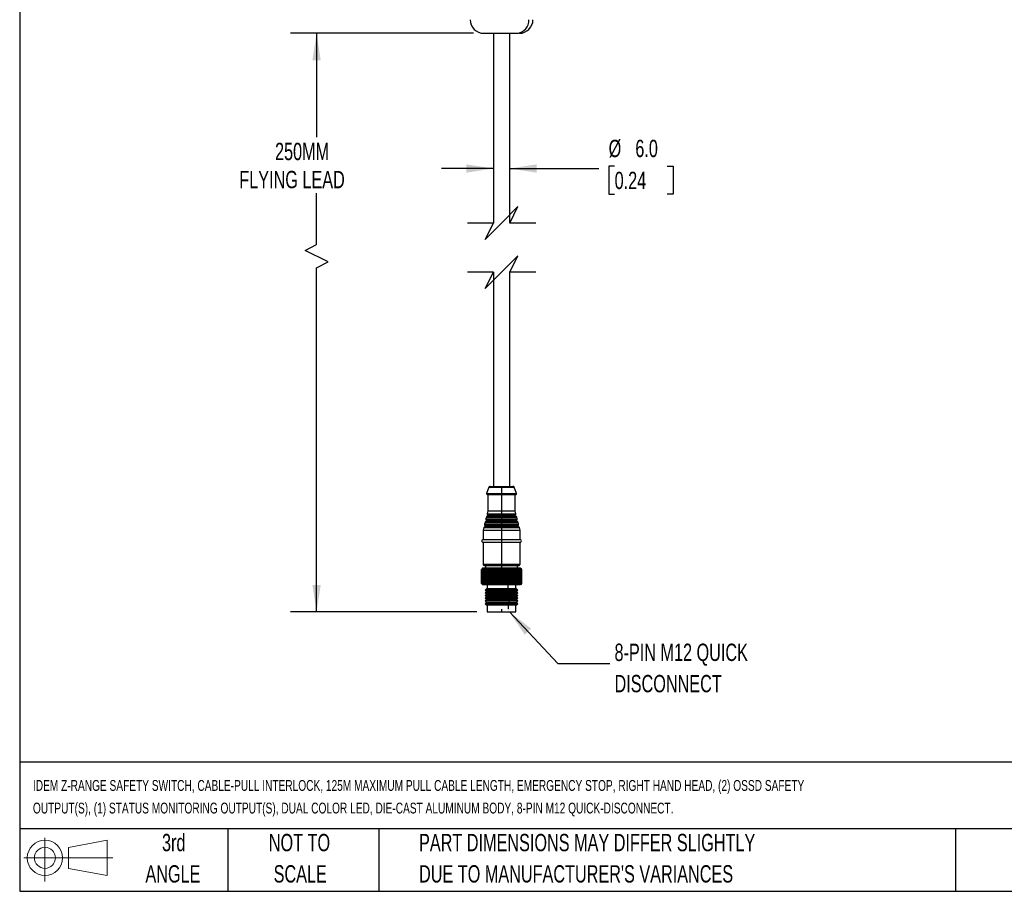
# Model space of a CAD drawing. Header units: millimetres. Extents: x 19 to 819, y 19 to 629.
# Tile 1 of 35: x 19 to 380, y 19 to 338. Entities that reach past the tile are written whole.
import ezdxf

# ---------------------------------------------------------------- set-up
doc = ezdxf.new("R2010")
doc.units = ezdxf.units.MM
doc.header["$LTSCALE"] = 3
doc.layers.add('DIMENSIONS', color=140, linetype='Continuous', lineweight=25)
doc.layers.add('TEXT', color=140, linetype='Continuous', lineweight=25)
doc.styles.add('SLDTEXTSTYLE0', font='TXT', dxfattribs={"width": 0.7})
doc.dimstyles.new('SLDDIMSTYLE0', dxfattribs={"dimtxt": 6.474023, "dimasz": 9.906, "dimexe": 0, "dimexo": 0.0625, "dimgap": 1.618506, "dimtad": 0, "dimtih": 1, "dimtoh": 1, "dimrnd": 1e-09, "dimzin": 12, "dimdsep": 46, "dimtxsty": 'SLDTEXTSTYLE0', "dimsah": 1, "dimcen": 0.09, "dimadec": 0, "dimazin": 3, "dimtfac": 1, "dimtofl": 0, "dimtmove": 0, "dimatfit": 3, "dimfxl": 0, "dimfrac": 2, "dimtolj": 1, "dimtzin": 12, "dimarcsym": 0})
doc.dimstyles.new('SLDDIMSTYLE1', dxfattribs={"dimtxt": 6.474023, "dimasz": 9.906, "dimexe": 0, "dimexo": 0.0625, "dimgap": 1.618506, "dimtad": 0, "dimtih": 1, "dimtoh": 1, "dimrnd": 1e-09, "dimzin": 4, "dimdsep": 46, "dimtxsty": 'SLDTEXTSTYLE0', "dimsah": 1, "dimcen": 0.09, "dimadec": 0, "dimazin": 1, "dimtfac": 1, "dimtmove": 0, "dimatfit": 0, "dimfxl": 0, "dimfrac": 2, "dimtolj": 1, "dimtzin": 12, "dimarcsym": 0})
doc.dimstyles.new('SLDDIMSTYLE3', dxfattribs={"dimtxt": 0.18, "dimasz": 9.906, "dimexe": 0, "dimexo": 0.0625, "dimgap": 0, "dimtad": 0, "dimtih": 1, "dimtoh": 1, "dimdec": 0, "dimrnd": 1e-09, "dimzin": 0, "dimdsep": 46, "dimtxsty": 'Standard', "dimsah": 1, "dimcen": 0.09, "dimadec": 0, "dimazin": 0, "dimtfac": 9.906, "dimtdec": 0, "dimtofl": 0, "dimtmove": 0, "dimatfit": 3, "dimfxl": 0, "dimfrac": 2, "dimtolj": 1, "dimtzin": 0, "dimarcsym": 0})

# ---------------------------------------------------------------- blocks, each defined once
blk = doc.blocks.new('Block11')
at = {"color": 7, "linetype": 'Continuous', "lineweight": 18}
for p, q in [((7.77, 15.93), (7.77, 0)), ((16.44, 12.5), (30.53, 15.1)), ((30.53, 15.1), (30.53, 2.19)), ((16.44, 4.79), (16.44, 12.5)), ((0, 8.65), (32.62, 8.65)), ((16.44, 4.79), (30.53, 2.19))]:
    blk.add_line(p, q, dxfattribs=at)
for radius in [6.45, 3.86]:
    blk.add_circle((7.77, 8.65), radius, dxfattribs=at)
blk = doc.blocks.new('Block12')
at = {"color": 7, "linetype": 'Continuous'}
blk.add_blockref('Block11', (0, 0), dxfattribs=at)
blk = doc.blocks.new('_D_1')
at = {"layer": 'DIMENSIONS'}
for p, q in [((192.6, 283.95), (173.55, 283.95)), ((198.6, 283.95), (231.22, 283.95)), ((237.02, 284.86), (234.84, 284.86)), ((234.84, 284.86), (234.84, 274.57)), ((256.26, 284.86), (258.43, 284.86)), ((258.43, 284.86), (258.43, 274.57)), ((234.84, 274.57), (237.02, 274.57)), ((258.43, 274.57), (256.26, 274.57))]:
    blk.add_line(p, q, dxfattribs=at)
for points in [[(192.6, 283.95), (182.7, 285.47), (182.7, 282.42)], [(198.6, 283.95), (208.51, 282.42), (208.51, 285.47)]]:
    blk.add_solid(points, dxfattribs=at)
at = {"layer": 'DIMENSIONS', "char_height": 6.35, "attachment_point": 1, "style": 'SLDTEXTSTYLE0'}
for s, insert in [('%%c', (234.82, 294.49)), ('6.0', (244.6, 294.49)), ('0.24', (237.02, 282.76))]:
    blk.add_mtext(s, dxfattribs=dict(at, insert=insert))
blk = doc.blocks.new('_D_2')
at = {"layer": 'DIMENSIONS'}
for p, q in [((185.29, 333.5), (118.29, 333.5)), ((127.82, 333.5), (127.82, 295.47)), ((127.82, 256.05), (127.82, 274.89)), ((123.58, 253.94), (127.82, 256.05)), ((132.05, 249.7), (123.58, 253.94)), ((127.82, 247.59), (132.05, 249.7)), ((127.82, 121.45), (127.82, 247.59)), ((186.54, 121.45), (118.29, 121.45))]:
    blk.add_line(p, q, dxfattribs=at)
for points in [[(127.82, 333.5), (126.29, 323.59), (129.34, 323.59)], [(127.82, 121.45), (129.34, 131.36), (126.29, 131.36)]]:
    blk.add_solid(points, dxfattribs=at)
at = {"layer": 'DIMENSIONS', "char_height": 6.35, "attachment_point": 1, "style": 'SLDTEXTSTYLE0'}
for s, insert in [('250MM', (112.6, 293.37)), ('FLYING LEAD', (99.51, 283.08))]:
    blk.add_mtext(s, dxfattribs=dict(at, insert=insert))

msp = doc.modelspace()

# ---------------------------------------------------------------- linework, layer by layer
for p, q in [((192.604, 333.496), (192.604, 263.982)), ((198.604, 263.982), (198.604, 333.496)), ((201.233, 333.496), (201.855, 333.496)), ((192.604, 245.982), (192.604, 167.45)), ((198.604, 167.45), (198.604, 245.982)), ((190.982, 167.126), (190.124, 164.856)), ((190.982, 167.126), (195.604, 167.126)), ((191.45, 167.45), (195.604, 167.45)), ((195.604, 167.45), (199.759, 167.45)), ((195.604, 167.126), (195.604, 164.856)), ((195.604, 167.126), (200.226, 167.126)), ((201.085, 164.856), (200.226, 167.126)), ((190.124, 164.856), (195.604, 164.856)), ((190.404, 164.45), (195.604, 164.45)), ((190.604, 164.45), (190.604, 158.45)), ((195.604, 164.856), (195.604, 164.45)), ((195.604, 164.856), (201.085, 164.856)), ((195.604, 164.45), (200.804, 164.45)), ((195.604, 164.45), (195.604, 158.45)), ((200.604, 158.45), (200.604, 164.45)), ((190.046, 156.217), (189.868, 155.503)), ((189.868, 155.503), (195.604, 155.503)), ((189.968, 155.199), (195.604, 155.199)), ((190.046, 156.217), (195.604, 156.217)), ((195.604, 156.438), (190.278, 156.438)), ((190.604, 158.45), (190.353, 157.444)), ((190.353, 157.444), (195.604, 157.444)), ((190.453, 157.139), (195.604, 157.139)), ((195.604, 156.83), (190.599, 156.83)), ((190.604, 158.45), (195.604, 158.45)), ((195.604, 158.45), (195.604, 157.444)), ((195.604, 158.45), (200.604, 158.45)), ((195.604, 157.444), (195.604, 157.139)), ((195.604, 157.444), (200.856, 157.444)), ((195.604, 156.83), (195.604, 157.139)), ((195.604, 157.139), (200.755, 157.139)), ((195.604, 156.438), (195.604, 156.83)), ((200.609, 156.83), (195.604, 156.83)), ((195.604, 156.438), (195.604, 156.217)), ((200.931, 156.438), (195.604, 156.438)), ((195.604, 156.217), (195.604, 155.503)), ((195.604, 156.217), (201.163, 156.217)), ((195.604, 155.503), (195.604, 155.199)), ((195.604, 155.503), (201.341, 155.503)), ((195.604, 154.89), (195.604, 155.199)), ((195.604, 155.199), (201.24, 155.199)), ((200.856, 157.444), (200.604, 158.45)), ((201.341, 155.503), (201.163, 156.217)), ((189.076, 152.336), (188.854, 151.45)), ((189.076, 152.336), (195.604, 152.336)), ((195.604, 152.557), (189.308, 152.557)), ((189.561, 154.276), (189.383, 153.563)), ((189.383, 153.563), (195.604, 153.563)), ((189.483, 153.259), (195.604, 153.259)), ((189.561, 154.276), (195.604, 154.276)), ((195.604, 152.95), (189.629, 152.95)), ((195.604, 154.498), (189.793, 154.498)), ((195.604, 154.89), (190.114, 154.89)), ((195.604, 154.498), (195.604, 154.89)), ((201.094, 154.89), (195.604, 154.89)), ((195.604, 154.498), (195.604, 154.276)), ((201.416, 154.498), (195.604, 154.498)), ((195.604, 154.276), (195.604, 153.563)), ((195.604, 154.276), (201.648, 154.276)), ((195.604, 153.563), (195.604, 153.259)), ((195.604, 153.563), (201.826, 153.563)), ((195.604, 152.95), (195.604, 153.259)), ((195.604, 153.259), (201.725, 153.259)), ((195.604, 152.557), (195.604, 152.95)), ((201.579, 152.95), (195.604, 152.95)), ((195.604, 152.557), (195.604, 152.336)), ((201.901, 152.557), (195.604, 152.557)), ((195.604, 152.336), (195.604, 151.45)), ((195.604, 152.336), (202.133, 152.336)), ((201.826, 153.563), (201.648, 154.276)), ((202.354, 151.45), (202.133, 152.336)), ((188.854, 151.45), (188.854, 147.95)), ((188.854, 151.45), (195.604, 151.45)), ((188.854, 147.95), (195.604, 147.95)), ((195.604, 151.45), (195.604, 147.95)), ((195.604, 151.45), (202.354, 151.45)), ((195.604, 147.95), (195.604, 146.95)), ((195.604, 147.95), (202.354, 147.95)), ((202.354, 147.95), (202.354, 151.45)), ((188.854, 146.95), (188.854, 138.95)), ((188.854, 146.95), (195.604, 146.95)), ((195.604, 146.95), (202.354, 146.95)), ((195.604, 146.95), (195.604, 138.95)), ((202.354, 138.95), (202.354, 146.95)), ((188.654, 137.45), (188.254, 137.05)), ((188.254, 137.05), (188.609, 137.4)), ((188.609, 137.4), (188.273, 137.05)), ((188.288, 137.05), (188.662, 137.4)), ((188.662, 137.4), (188.35, 137.05)), ((188.38, 137.05), (188.77, 137.4)), ((188.77, 137.4), (188.485, 137.05)), ((188.53, 137.05), (188.933, 137.4)), ((198.858, 137.45), (188.654, 137.45)), ((188.933, 137.4), (188.677, 137.05)), ((188.737, 137.05), (189.15, 137.4)), ((188.854, 138.95), (195.604, 138.95)), ((189.15, 137.4), (188.925, 137.05)), ((189, 137.05), (189.419, 137.4)), ((189.419, 137.4), (189.227, 137.05)), ((189.316, 137.05), (189.738, 137.4)), ((189.354, 138.45), (195.604, 138.45)), ((189.738, 137.4), (189.58, 137.05)), ((189.682, 137.05), (190.104, 137.4)), ((189.754, 138.45), (189.754, 137.45)), ((190.104, 137.4), (189.982, 137.05)), ((190.096, 137.05), (190.514, 137.4)), ((190.514, 137.4), (190.429, 137.05)), ((190.554, 137.05), (190.965, 137.4)), ((190.965, 137.4), (190.917, 137.05)), ((191.053, 137.05), (191.454, 137.4)), ((191.454, 137.4), (191.444, 137.05)), ((191.589, 137.05), (191.976, 137.4)), ((191.976, 137.4), (192.003, 137.05)), ((191.976, 131.5), (191.976, 137.4)), ((192.157, 137.05), (192.527, 137.4)), ((192.527, 137.4), (192.592, 137.05)), ((192.527, 131.5), (192.527, 137.4)), ((192.753, 137.05), (193.103, 137.4)), ((193.103, 137.4), (193.205, 137.05)), ((193.103, 131.5), (193.103, 137.4)), ((193.372, 137.05), (193.699, 137.4)), ((193.699, 137.4), (193.838, 137.05)), ((193.699, 131.5), (193.699, 137.4)), ((194.008, 137.05), (194.31, 137.4)), ((194.31, 137.4), (194.484, 137.05)), ((194.31, 131.5), (194.31, 137.4)), ((194.658, 137.05), (194.932, 137.4)), ((194.932, 137.4), (195.14, 137.05)), ((194.932, 131.5), (194.932, 137.4)), ((195.315, 137.05), (195.559, 137.4)), ((195.559, 137.4), (195.8, 137.05)), ((195.559, 131.5), (195.559, 137.4)), ((195.604, 138.95), (195.604, 138.45)), ((195.604, 138.95), (202.354, 138.95)), ((195.604, 138.45), (201.854, 138.45)), ((195.604, 138.45), (195.604, 137.45)), ((195.975, 137.05), (196.187, 137.4)), ((196.187, 137.4), (196.457, 137.05)), ((196.187, 131.5), (196.187, 137.4)), ((196.631, 137.05), (196.81, 137.4)), ((196.81, 137.4), (197.108, 137.05)), ((196.81, 131.5), (196.81, 137.4)), ((197.279, 137.05), (197.423, 137.4)), ((197.423, 137.4), (197.747, 137.05)), ((197.423, 131.5), (197.423, 137.4)), ((197.914, 137.05), (198.022, 137.4)), ((198.022, 137.4), (198.369, 137.05)), ((198.022, 131.5), (198.022, 137.4)), ((198.53, 137.05), (198.601, 137.4)), ((198.601, 137.4), (198.968, 137.05)), ((198.601, 131.5), (198.601, 137.4)), ((199.046, 137.05), (198.858, 137.45)), ((202.554, 137.45), (198.858, 137.45)), ((199.123, 137.05), (199.156, 137.4)), ((199.156, 137.4), (199.54, 137.05)), ((199.156, 137.4), (199.156, 131.5)), ((199.682, 137.4), (200.081, 137.05)), ((199.687, 137.05), (199.682, 137.4)), ((200.176, 137.4), (200.585, 137.05)), ((200.219, 137.05), (200.176, 137.4)), ((200.633, 137.4), (201.05, 137.05)), ((200.713, 137.05), (200.633, 137.4)), ((201.049, 137.4), (201.47, 137.05)), ((201.166, 137.05), (201.049, 137.4)), ((201.422, 137.4), (201.844, 137.05)), ((201.574, 137.05), (201.422, 137.4)), ((201.454, 137.45), (201.454, 138.45)), ((201.747, 137.4), (202.167, 137.05)), ((201.935, 137.05), (201.747, 137.4)), ((202.023, 137.4), (202.437, 137.05)), ((202.244, 137.05), (202.023, 137.4)), ((202.248, 137.4), (202.652, 137.05)), ((202.5, 137.05), (202.248, 137.4)), ((202.419, 137.4), (202.811, 137.05)), ((202.7, 137.05), (202.419, 137.4)), ((202.535, 137.4), (202.911, 137.05)), ((202.843, 137.05), (202.535, 137.4)), ((202.954, 137.05), (202.554, 137.45)), ((202.595, 137.4), (202.953, 137.05)), ((202.928, 137.05), (202.595, 137.4)), ((188.254, 131.85), (188.254, 137.05)), ((188.288, 137.05), (188.273, 137.05)), ((188.273, 137.05), (188.273, 131.85)), ((188.288, 131.85), (188.288, 137.05)), ((188.38, 137.05), (188.35, 137.05)), ((188.35, 137.05), (188.35, 131.85)), ((188.38, 131.85), (188.38, 137.05)), ((188.53, 137.05), (188.485, 137.05)), ((188.485, 137.05), (188.485, 131.85)), ((188.53, 131.85), (188.53, 137.05)), ((188.737, 137.05), (188.677, 137.05)), ((188.677, 137.05), (188.677, 131.85)), ((188.737, 131.85), (188.737, 137.05)), ((189, 137.05), (188.925, 137.05)), ((188.925, 137.05), (188.925, 131.85)), ((189, 131.85), (189, 137.05)), ((189.316, 137.05), (189.227, 137.05)), ((189.227, 137.05), (189.227, 131.85)), ((189.316, 131.85), (189.316, 137.05)), ((189.682, 137.05), (189.58, 137.05)), ((189.58, 137.05), (189.58, 131.85)), ((189.682, 131.85), (189.682, 137.05)), ((190.096, 137.05), (189.982, 137.05)), ((189.982, 137.05), (189.982, 131.85)), ((190.096, 131.85), (190.096, 137.05)), ((190.554, 137.05), (190.429, 137.05)), ((190.429, 137.05), (190.429, 131.85)), ((190.554, 131.85), (190.554, 137.05)), ((191.053, 137.05), (190.917, 137.05)), ((190.917, 137.05), (190.917, 131.85)), ((191.053, 131.85), (191.053, 137.05)), ((191.589, 137.05), (191.444, 137.05)), ((191.444, 137.05), (191.444, 131.85)), ((191.589, 131.85), (191.589, 137.05)), ((192.157, 137.05), (192.003, 137.05)), ((192.003, 137.05), (192.003, 131.85)), ((192.157, 131.85), (192.157, 137.05)), ((192.753, 137.05), (192.592, 137.05)), ((192.592, 137.05), (192.592, 131.85)), ((192.753, 131.85), (192.753, 137.05)), ((193.372, 137.05), (193.205, 137.05)), ((193.205, 137.05), (193.205, 131.85)), ((193.372, 131.85), (193.372, 137.05)), ((194.008, 137.05), (193.838, 137.05)), ((193.838, 137.05), (193.838, 131.85)), ((194.008, 131.85), (194.008, 137.05)), ((194.658, 137.05), (194.484, 137.05)), ((194.484, 137.05), (194.484, 131.85)), ((194.658, 131.85), (194.658, 137.05)), ((195.315, 137.05), (195.14, 137.05)), ((195.14, 137.05), (195.14, 131.85)), ((195.315, 131.85), (195.315, 137.05)), ((195.8, 137.05), (195.8, 131.85)), ((195.975, 137.05), (195.8, 137.05)), ((195.975, 131.85), (195.975, 137.05)), ((196.631, 137.05), (196.457, 137.05)), ((196.457, 137.05), (196.457, 131.85)), ((196.631, 131.85), (196.631, 137.05)), ((197.279, 137.05), (197.108, 137.05)), ((197.108, 137.05), (197.108, 131.85)), ((197.279, 131.85), (197.279, 137.05)), ((197.914, 137.05), (197.747, 137.05)), ((197.747, 137.05), (197.747, 131.85)), ((197.914, 131.85), (197.914, 137.05)), ((198.53, 137.05), (198.369, 137.05)), ((198.369, 137.05), (198.369, 131.85)), ((198.53, 131.85), (198.53, 137.05)), ((199.046, 137.05), (198.968, 137.05)), ((198.968, 137.05), (198.968, 131.85)), ((199.046, 131.85), (199.046, 137.05)), ((199.123, 137.05), (199.046, 137.05)), ((199.123, 131.85), (199.123, 137.05)), ((199.687, 137.05), (199.54, 137.05)), ((199.54, 137.05), (199.54, 131.85)), ((199.687, 131.85), (199.687, 137.05)), ((200.219, 137.05), (200.081, 137.05)), ((200.081, 137.05), (200.081, 131.85)), ((200.219, 131.85), (200.219, 137.05)), ((200.713, 137.05), (200.585, 137.05)), ((200.585, 137.05), (200.585, 131.85)), ((200.713, 131.85), (200.713, 137.05)), ((201.166, 137.05), (201.05, 137.05)), ((201.05, 137.05), (201.05, 131.85)), ((201.166, 131.85), (201.166, 137.05)), ((201.574, 137.05), (201.47, 137.05)), ((201.47, 137.05), (201.47, 131.85)), ((201.574, 131.85), (201.574, 137.05)), ((201.935, 137.05), (201.844, 137.05)), ((201.844, 137.05), (201.844, 131.85)), ((201.935, 131.85), (201.935, 137.05)), ((202.244, 137.05), (202.167, 137.05)), ((202.167, 137.05), (202.167, 131.85)), ((202.244, 131.85), (202.244, 137.05)), ((202.5, 137.05), (202.437, 137.05)), ((202.437, 137.05), (202.437, 131.85)), ((202.5, 131.85), (202.5, 137.05)), ((202.7, 137.05), (202.652, 137.05)), ((202.652, 137.05), (202.652, 131.85)), ((202.7, 131.85), (202.7, 137.05)), ((202.843, 137.05), (202.811, 137.05)), ((202.811, 137.05), (202.811, 131.85)), ((202.843, 131.85), (202.843, 137.05)), ((202.928, 137.05), (202.911, 137.05)), ((202.911, 137.05), (202.911, 131.85)), ((202.928, 131.85), (202.928, 137.05)), ((202.953, 137.05), (202.954, 137.05)), ((202.953, 137.05), (202.953, 131.85)), ((202.954, 131.85), (202.954, 137.05)), ((188.254, 131.85), (188.654, 131.45)), ((188.609, 131.5), (188.254, 131.85)), ((188.273, 131.85), (188.609, 131.5)), ((188.273, 131.85), (188.288, 131.85)), ((188.662, 131.5), (188.288, 131.85)), ((188.35, 131.85), (188.662, 131.5)), ((188.35, 131.85), (188.38, 131.85)), ((188.77, 131.5), (188.38, 131.85)), ((188.485, 131.85), (188.77, 131.5)), ((188.485, 131.85), (188.53, 131.85)), ((188.933, 131.5), (188.53, 131.85)), ((188.654, 131.45), (198.858, 131.45)), ((188.677, 131.85), (188.933, 131.5)), ((188.677, 131.85), (188.737, 131.85)), ((189.15, 131.5), (188.737, 131.85)), ((188.925, 131.85), (189.15, 131.5)), ((188.925, 131.85), (189, 131.85)), ((189.419, 131.5), (189, 131.85)), ((189.227, 131.85), (189.419, 131.5)), ((189.227, 131.85), (189.316, 131.85)), ((189.738, 131.5), (189.316, 131.85)), ((189.58, 131.85), (189.738, 131.5)), ((189.58, 131.85), (189.682, 131.85)), ((190.104, 129.95), (189.604, 129.45)), ((190.104, 131.5), (189.682, 131.85)), ((189.982, 131.85), (190.104, 131.5)), ((189.982, 131.85), (190.096, 131.85)), ((190.514, 131.5), (190.096, 131.85)), ((198.18, 129.95), (190.104, 129.95)), ((190.354, 131.45), (190.354, 129.95)), ((190.429, 131.85), (190.514, 131.5)), ((190.429, 131.85), (190.554, 131.85)), ((190.965, 131.5), (190.554, 131.85)), ((190.917, 131.85), (190.965, 131.5)), ((190.917, 131.85), (191.053, 131.85)), ((191.454, 131.5), (191.053, 131.85)), ((191.444, 131.85), (191.454, 131.5)), ((191.444, 131.85), (191.589, 131.85)), ((191.976, 131.5), (191.589, 131.85)), ((192.003, 131.85), (191.976, 131.5)), ((192.003, 131.85), (192.157, 131.85)), ((192.527, 131.5), (192.157, 131.85)), ((192.592, 131.85), (192.527, 131.5)), ((192.592, 131.85), (192.753, 131.85)), ((193.103, 131.5), (192.753, 131.85)), ((193.205, 131.85), (193.103, 131.5)), ((193.205, 131.85), (193.372, 131.85)), ((193.699, 131.5), (193.372, 131.85)), ((193.838, 131.85), (193.699, 131.5)), ((193.838, 131.85), (194.008, 131.85)), ((194.31, 131.5), (194.008, 131.85)), ((194.484, 131.85), (194.31, 131.5)), ((194.484, 131.85), (194.658, 131.85)), ((194.932, 131.5), (194.658, 131.85)), ((195.14, 131.85), (194.932, 131.5)), ((195.14, 131.85), (195.315, 131.85)), ((195.559, 131.5), (195.315, 131.85)), ((195.8, 131.85), (195.559, 131.5)), ((195.975, 131.85), (195.8, 131.85)), ((196.187, 131.5), (195.975, 131.85)), ((196.457, 131.85), (196.187, 131.5)), ((196.631, 131.85), (196.457, 131.85)), ((196.81, 131.5), (196.631, 131.85)), ((197.108, 131.85), (196.81, 131.5)), ((197.279, 131.85), (197.108, 131.85)), ((197.423, 131.5), (197.279, 131.85)), ((197.747, 131.85), (197.423, 131.5)), ((197.914, 131.85), (197.747, 131.85)), ((198.022, 131.5), (197.914, 131.85)), ((198.369, 131.85), (198.022, 131.5)), ((198.062, 129.95), (198.062, 131.45)), ((198.18, 129.95), (198.414, 129.45)), ((201.104, 129.95), (198.18, 129.95)), ((198.53, 131.85), (198.369, 131.85)), ((198.601, 131.5), (198.53, 131.85)), ((198.968, 131.85), (198.601, 131.5)), ((198.858, 131.45), (199.046, 131.85)), ((198.858, 131.45), (202.554, 131.45)), ((199.046, 131.85), (198.968, 131.85)), ((199.123, 131.85), (199.046, 131.85)), ((199.156, 131.5), (199.123, 131.85)), ((199.54, 131.85), (199.156, 131.5)), ((199.687, 131.85), (199.54, 131.85)), ((199.682, 131.5), (199.687, 131.85)), ((200.081, 131.85), (199.682, 131.5)), ((200.219, 131.85), (200.081, 131.85)), ((200.176, 131.5), (200.219, 131.85)), ((200.585, 131.85), (200.176, 131.5)), ((200.713, 131.85), (200.585, 131.85)), ((200.633, 131.5), (200.713, 131.85)), ((201.05, 131.85), (200.633, 131.5)), ((200.854, 129.95), (200.854, 131.45)), ((201.049, 131.5), (201.166, 131.85)), ((201.47, 131.85), (201.049, 131.5)), ((201.166, 131.85), (201.05, 131.85)), ((201.604, 129.45), (201.104, 129.95)), ((201.422, 131.5), (201.574, 131.85)), ((201.844, 131.85), (201.422, 131.5)), ((201.47, 131.85), (201.574, 131.85)), ((201.747, 131.5), (201.935, 131.85)), ((202.167, 131.85), (201.747, 131.5)), ((201.844, 131.85), (201.935, 131.85)), ((202.023, 131.5), (202.244, 131.85)), ((202.437, 131.85), (202.023, 131.5)), ((202.167, 131.85), (202.244, 131.85)), ((202.248, 131.5), (202.5, 131.85)), ((202.652, 131.85), (202.248, 131.5)), ((202.419, 131.5), (202.7, 131.85)), ((202.811, 131.85), (202.419, 131.5)), ((202.437, 131.85), (202.5, 131.85)), ((202.535, 131.5), (202.843, 131.85)), ((202.911, 131.85), (202.535, 131.5)), ((202.554, 131.45), (202.954, 131.85)), ((202.595, 131.5), (202.928, 131.85)), ((202.953, 131.85), (202.595, 131.5)), ((202.652, 131.85), (202.7, 131.85)), ((202.811, 131.85), (202.843, 131.85)), ((202.911, 131.85), (202.928, 131.85)), ((202.953, 131.85), (202.954, 131.85)), ((189.604, 129.45), (190.104, 128.95)), ((198.414, 129.45), (189.604, 129.45)), ((190.104, 128.95), (189.604, 128.45)), ((189.604, 128.45), (190.104, 127.95)), ((198.414, 128.45), (189.604, 128.45)), ((190.104, 127.95), (189.604, 127.45)), ((189.604, 127.45), (190.104, 126.95)), ((198.414, 127.45), (189.604, 127.45)), ((190.104, 126.95), (189.604, 126.45)), ((189.604, 126.45), (190.104, 125.95)), ((198.414, 126.45), (189.604, 126.45)), ((198.18, 128.95), (190.104, 128.95)), ((198.18, 127.95), (190.104, 127.95)), ((198.18, 126.95), (190.104, 126.95)), ((198.414, 129.45), (198.18, 128.95)), ((198.18, 128.95), (198.414, 128.45)), ((201.104, 128.95), (198.18, 128.95)), ((198.414, 128.45), (198.18, 127.95)), ((198.18, 127.95), (198.414, 127.45)), ((201.104, 127.95), (198.18, 127.95)), ((198.414, 127.45), (198.18, 126.95)), ((198.18, 126.95), (198.414, 126.45)), ((201.104, 126.95), (198.18, 126.95)), ((198.414, 126.45), (198.18, 125.95)), ((201.604, 129.45), (198.414, 129.45)), ((201.604, 128.45), (198.414, 128.45)), ((201.604, 127.45), (198.414, 127.45)), ((201.604, 126.45), (198.414, 126.45)), ((201.104, 128.95), (201.604, 129.45)), ((201.604, 128.45), (201.104, 128.95)), ((201.104, 127.95), (201.604, 128.45)), ((201.604, 127.45), (201.104, 127.95)), ((201.104, 126.95), (201.604, 127.45)), ((201.604, 126.45), (201.104, 126.95)), ((201.104, 125.95), (201.604, 126.45)), ((190.104, 125.95), (189.604, 125.45)), ((189.604, 125.45), (190.104, 124.95)), ((198.414, 125.45), (189.604, 125.45)), ((190.104, 124.95), (189.604, 124.45)), ((189.604, 124.45), (190.104, 123.95)), ((198.414, 124.45), (189.604, 124.45)), ((198.18, 125.95), (190.104, 125.95)), ((198.18, 124.95), (190.104, 124.95)), ((198.18, 123.95), (190.104, 123.95)), ((190.354, 123.95), (190.354, 121.45)), ((198.062, 123.95), (198.062, 122.45)), ((198.18, 125.95), (198.414, 125.45)), ((201.104, 125.95), (198.18, 125.95)), ((198.414, 125.45), (198.18, 124.95)), ((198.18, 124.95), (198.414, 124.45)), ((201.104, 124.95), (198.18, 124.95)), ((198.414, 124.45), (198.18, 123.95)), ((201.104, 123.95), (198.18, 123.95)), ((201.604, 125.45), (198.414, 125.45)), ((201.604, 124.45), (198.414, 124.45)), ((200.854, 121.45), (200.854, 123.95)), ((201.604, 125.45), (201.104, 125.95)), ((201.104, 124.95), (201.604, 125.45)), ((201.604, 124.45), (201.104, 124.95)), ((201.104, 123.95), (201.604, 124.45)), ((190.354, 121.45), (195.604, 121.45)), ((195.604, 122.45), (195.604, 121.45)), ((195.604, 121.45), (200.854, 121.45))]:
    msp.add_line(p, q)
for centre, radius, start, end in [((189.104, 338.496), 5, 180.00007, 269.99993), ((200.873, 338.184), 4.701, 274.40191, 3.81127), ((202.104, 338.496), 5, 270.00002, 359.99993), ((191.45, 166.95), 0.5, 89.99642, 159.29483), ((199.759, 166.95), 0.5, 20.70517, 90.00358), ((190.404, 164.75), 0.3, 159.29001, 270.00141), ((200.804, 164.75), 0.3, 269.99859, 20.70999), ((190.159, 155.431), 0.3, 165.96505, 230.58621), ((189.714, 154.89), 0.4, 359.99855, 50.58776), ((190.337, 156.144), 0.3, 101.34257, 165.96257), ((190.199, 156.83), 0.4, 281.33879, 0.00089), ((190.644, 157.371), 0.3, 165.96212, 230.58621), ((190.199, 156.83), 0.4, 0.0003, 50.58714), ((201.009, 156.83), 0.4, 129.41286, 179.9997), ((201.009, 156.83), 0.4, 179.99911, 258.66121), ((200.565, 157.371), 0.3, 309.41379, 14.03788), ((200.872, 156.144), 0.3, 14.03587, 78.65807), ((201.494, 154.89), 0.4, 129.41286, 179.9997), ((201.05, 155.431), 0.3, 309.41379, 14.03495), ((189.367, 152.263), 0.3, 101.33547, 165.96674), ((189.229, 152.95), 0.4, 281.34257, 359.99923), ((189.674, 153.49), 0.3, 165.96272, 230.58854), ((189.229, 152.95), 0.4, 0.0007, 50.58561), ((189.852, 154.203), 0.3, 101.34257, 165.96257), ((189.714, 154.89), 0.4, 281.33952, 0.0008), ((201.494, 154.89), 0.4, 179.99911, 258.66121), ((201.357, 154.203), 0.3, 14.03743, 78.65743), ((201.979, 152.95), 0.4, 129.41439, 179.9993), ((201.979, 152.95), 0.4, 180.00077, 258.65743), ((201.535, 153.49), 0.3, 309.41379, 14.03495), ((201.842, 152.263), 0.3, 14.03326, 78.66453), ((188.854, 147.45), 0.5, 89.99915, 270.00085), ((202.354, 147.45), 0.5, 269.99915, 90.00085), ((189.354, 138.95), 0.5, 179.99908, 269.99963), ((201.854, 138.95), 0.5, 270.00037, 0.00092)]:
    msp.add_arc(centre, radius, start, end)
msp.add_open_spline([(189.131, 333.496), (189.125, 333.496), (189.043, 333.496), (189.554, 333.496), (189.807, 333.496), (190.953, 333.496), (192.477, 333.496), (194.329, 333.496), (195.968, 333.496), (197.263, 333.496), (198.489, 333.496), (199.804, 333.496), (200.703, 333.496), (201.233, 333.496)], degree=3, knots=[0, 0, 0, 0, 0.0013498, 0.0187778, 0.0581619, 0.116395, 0.2683353, 0.4578816, 0.5658161, 0.6747707, 0.7778424, 0.8688531, 1, 1, 1, 1])
at = {"layer": 'DIMENSIONS', "color": 140}
for p, q in [((201.604, 269.982), (195.604, 263.982)), ((198.604, 263.982), (201.604, 269.982)), ((192.604, 263.982), (183.079, 263.982)), ((195.604, 263.982), (189.604, 257.982)), ((189.604, 257.982), (192.604, 263.982)), ((208.129, 263.982), (198.604, 263.982)), ((201.604, 251.982), (195.604, 245.982)), ((198.604, 245.982), (201.604, 251.982)), ((192.604, 245.982), (183.079, 245.982)), ((195.604, 245.982), (189.604, 239.982)), ((189.604, 239.982), (192.604, 245.982)), ((208.129, 245.982), (198.604, 245.982))]:
    msp.add_line(p, q, dxfattribs=at)
at = {"layer": 'TEXT'}
for p, q in [((19.05, 628.65), (19.05, 19.05)), ((819.15, 66.378), (19.05, 66.378)), ((819.15, 41.91), (19.05, 41.91)), ((95.25, 41.91), (95.25, 19.05)), ((150.635, 41.91), (150.635, 19.05)), ((361.939, 41.91), (361.939, 19.05)), ((19.05, 19.05), (819.15, 19.05))]:
    msp.add_line(p, q, dxfattribs=at)

# ---------------------------------------------------------------- block references
msp.add_blockref('Block12', (20.514, 22.662), dxfattribs=at)

# ---------------------------------------------------------------- texts
at = {"layer": 'TEXT', "style": 'SLDTEXTSTYLE0'}
for s, insert, char_height, attachment_point in [('8-PIN M12 QUICK', (236.971, 109.816), 6.35, 1), ('DISCONNECT', (236.971, 98.349), 6.35, 1), ('IDEM Z-RANGE SAFETY SWITCH, CABLE-PULL INTERLOCK, 125M MAXIMUM PULL CABLE LENGTH, EMERGENCY STOP, RIGHT HAND HEAD, (2) OSSD SAFETY', (23.897, 59.836), 3.96875, 1), ('OUTPUT(S), (1) STATUS MONITORING OUTPUT(S), DUAL COLOR LED, DIE-CAST ALUMINUM BODY, 8-PIN M12 QUICK-DISCONNECT.', (23.897, 51.544), 3.96875, 1), ('3rd', (75.487, 40.092), 6.35, 2), ('NOT TO', (121.547, 40.092), 6.35, 2), ('PART DIMENSIONS MAY DIFFER SLIGHTLY', (165.358, 40.092), 6.35, 1), ("DUE TO MANUFACTURER'S VARIANCES", (165.358, 28.625), 6.35, 1), ('ANGLE', (75.195, 28.625), 6.35, 2), ('SCALE', (121.836, 28.625), 6.35, 2)]:
    msp.add_mtext(s, dxfattribs=dict(at, insert=insert, char_height=char_height, attachment_point=attachment_point))

# ---------------------------------------------------------------- dimensions: what is measured, and where the dimension line sits
at = {"layer": 'DIMENSIONS'}
dim = msp.add_linear_dim(base=(198.604, 283.948), p1=(192.604, 335.496), p2=(198.604, 335.496), text='%%c<>', dimstyle='SLDDIMSTYLE1', dxfattribs=at)
dim.commit()
dim.dimension.update_dxf_attribs({"geometry": '_D_1', "text_midpoint": (246.638, 283.948), "dimtype": 160})
dim = msp.add_linear_dim(base=(127.817, 333.496), p1=(190.354, 121.45), p2=(189.104, 333.496), angle=90, text='250MM\\PFLYING LEAD', dimstyle='SLDDIMSTYLE0', dxfattribs=at)
dim.commit()
dim.dimension.update_dxf_attribs({"geometry": '_D_2', "text_midpoint": (127.817, 285.179), "dimtype": 160})

# ---------------------------------------------------------------- leaders
at = {"layer": 'TEXT'}
msp.add_leader([(198.464, 121.45), (216.221, 102.568), (235.271, 102.568)], dimstyle='SLDDIMSTYLE3', dxfattribs=at)

doc.saveas('drawing.dxf')
